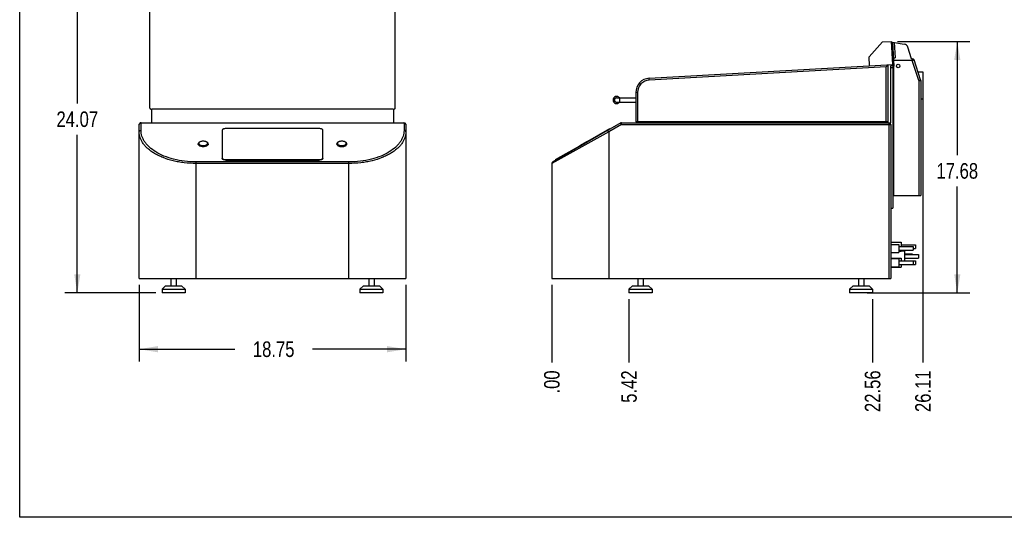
# Model space of a CAD drawing. Header units: inches. Extents: x 0 to 16, y 0 to 10.
# Tile 1 of 39: x 0 to 9.9, y 0 to 5. Entities that reach past the tile are written whole.
import ezdxf

# ---------------------------------------------------------------- set-up
doc = ezdxf.new("R2010")
doc.units = ezdxf.units.IN
doc.header["$LTSCALE"] = 0.935
doc.header["$MEASUREMENT"] = 0
doc.layers.get('0').update_dxf_attribs({"linetype": 'CONTINUOUS'})
doc.layers.add('02___PRT_ALL_AXES', color=7, linetype='CONTINUOUS')
doc.styles.get("Standard").update_dxf_attribs({"font": 'txt', "width": 0.8})
doc.dimstyles.new('DIMSTYLE_1', dxfattribs={"dimtxt": 0.15625, "dimasz": 0.1875, "dimexe": 0.125, "dimexo": 0.0625, "dimgap": 0.078125, "dimtad": 0, "dimtih": 1, "dimtoh": 1, "dimlfac": 7, "dimzin": 4, "dimdsep": 46, "dimtxsty": 'Standard', "dimblk": '_FILLED', "dimblk1": '_FILLED', "dimblk2": '_FILLED', "dimcen": 0.09, "dimazin": 1, "dimtfac": 1, "dimtofl": 0, "dimtmove": 0, "dimatfit": 3, "dimldrblk": '_FILLED', "dimfxl": 1, "dimtolj": 1, "dimtzin": 4, "dimarcsym": 0})
doc.dimstyles.new('DIMSTYLE_2', dxfattribs={"dimtxt": 0.15625, "dimasz": 0.1875, "dimexe": 0.125, "dimexo": 0.0625, "dimgap": 0.039062, "dimtad": 0, "dimtih": 1, "dimtoh": 1, "dimlfac": 7, "dimzin": 4, "dimdsep": 46, "dimtxsty": 'Standard', "dimblk": '_FILLED', "dimblk1": '_FILLED', "dimblk2": '_FILLED', "dimcen": 0.09, "dimazin": 1, "dimtfac": 1, "dimtofl": 0, "dimtmove": 0, "dimatfit": 3, "dimldrblk": '_FILLED', "dimfxl": 1, "dimtolj": 1, "dimtzin": 4, "dimarcsym": 0})

# ---------------------------------------------------------------- blocks, each defined once
blk = doc.blocks.new('_FILLED')
at = {"color": 0, "linetype": 'ByBlock'}
blk.add_solid([(0, 0), (-1, 0.167), (-1, -0.167)], dxfattribs=at)
blk = doc.blocks.new('*D1')
at = {"color": 2, "linetype": 'Continuous', "transparency": 16777216}
for p, q in [((1.2637, 5.6944), (0.4537, 5.6944)), ((0.5787, 5.6944), (0.5787, 4.1563)), ((0.5787, 2.2555), (0.5787, 3.8438)), ((1.3679, 2.2555), (0.4537, 2.2555))]:
    blk.add_line(p, q, dxfattribs=at)
at = {"color": 2, "linetype": 'Continuous', "transparency": 16777216, "xscale": 0.1875, "yscale": 0.1875, "zscale": 0.1875}
for p, rotation in [((0.5787, 5.6944), 90), ((0.5787, 2.2555), 270)]:
    blk.add_blockref('_FILLED', p, dxfattribs=dict(at, rotation=rotation))
at = {"color": 2, "linetype": 'Continuous', "transparency": 16777216, "insert": (0.5787, 4.0782), "char_height": 0.15625, "width": 0.625, "attachment_point": 2, "line_spacing_factor": 0.9}
blk.add_mtext('24.07', dxfattribs=at)
blk = doc.blocks.new('*D2')
at = {"color": 2, "linetype": 'Continuous', "transparency": 16777216}
for p, q in [((1.2012, 2.3359), (1.2012, 1.564)), ((3.8797, 2.3359), (3.8797, 1.564)), ((1.2012, 1.689), (2.1614, 1.689)), ((3.8797, 1.689), (2.9426, 1.689))]:
    blk.add_line(p, q, dxfattribs=at)
at = {"color": 2, "linetype": 'Continuous', "transparency": 16777216, "xscale": 0.1875, "yscale": 0.1875, "zscale": 0.1875, "rotation": 180}
blk.add_blockref('_FILLED', (1.2012, 1.689), dxfattribs=at)
at = {"color": 2, "linetype": 'Continuous', "transparency": 16777216, "xscale": 0.1875, "yscale": 0.1875, "zscale": 0.1875}
blk.add_blockref('_FILLED', (3.8797, 1.689), dxfattribs=at)
at = {"color": 2, "linetype": 'Continuous', "transparency": 16777216, "insert": (2.552, 1.7671), "char_height": 0.15625, "width": 0.625, "attachment_point": 2, "line_spacing_factor": 0.9}
blk.add_mtext('18.75', dxfattribs=at)
blk = doc.blocks.new('*D3')
at = {"color": 2, "linetype": 'Continuous', "transparency": 16777216}
blk.add_line((6.1222, 2.193), (6.1222, 1.554), dxfattribs=at)
at = {"color": 2, "linetype": 'Continuous', "transparency": 16777216, "insert": (6.044, 1.4759), "char_height": 0.15625, "width": 0.5, "attachment_point": 3, "rotation": 90, "line_spacing_factor": 0.9}
blk.add_mtext('5.42', dxfattribs=at)
blk = doc.blocks.new('*D4')
at = {"color": 2, "linetype": 'Continuous', "transparency": 16777216}
blk.add_line((5.3472, 2.3359), (5.3472, 1.554), dxfattribs=at)
at = {"color": 2, "linetype": 'Continuous', "transparency": 16777216, "insert": (5.2691, 1.4759), "char_height": 0.15625, "width": 0.375, "attachment_point": 3, "rotation": 90, "line_spacing_factor": 0.9}
blk.add_mtext('.00', dxfattribs=at)
blk = doc.blocks.new('*D5')
at = {"color": 2, "linetype": 'Continuous', "transparency": 16777216}
blk.add_line((8.5702, 2.193), (8.5702, 1.554), dxfattribs=at)
at = {"color": 2, "linetype": 'Continuous', "transparency": 16777216, "insert": (8.492, 1.4759), "char_height": 0.15625, "width": 0.625, "attachment_point": 3, "rotation": 90, "line_spacing_factor": 0.9}
blk.add_mtext('22.56', dxfattribs=at)
blk = doc.blocks.new('*D6')
at = {"color": 2, "linetype": 'Continuous', "transparency": 16777216}
blk.add_line((9.0765, 4.2773), (9.0765, 1.554), dxfattribs=at)
at = {"color": 2, "linetype": 'Continuous', "transparency": 16777216, "insert": (8.9984, 1.4759), "char_height": 0.15625, "width": 0.625, "attachment_point": 3, "rotation": 90, "line_spacing_factor": 0.9}
blk.add_mtext('26.11', dxfattribs=at)
blk = doc.blocks.new('*D7')
at = {"color": 2, "linetype": 'Continuous', "transparency": 16777216}
for p, q in [((8.8215, 4.7811), (9.5463, 4.7811)), ((9.4213, 4.7811), (9.4213, 3.6371)), ((9.4213, 2.2555), (9.4213, 3.3246)), ((8.5166, 2.2555), (9.5463, 2.2555))]:
    blk.add_line(p, q, dxfattribs=at)
at = {"color": 2, "linetype": 'Continuous', "transparency": 16777216, "xscale": 0.1875, "yscale": 0.1875, "zscale": 0.1875}
for p, rotation in [((9.4213, 4.7811), 90), ((9.4213, 2.2555), 270)]:
    blk.add_blockref('_FILLED', p, dxfattribs=dict(at, rotation=rotation))
at = {"color": 2, "linetype": 'Continuous', "transparency": 16777216, "insert": (9.4213, 3.5589), "char_height": 0.15625, "width": 0.625, "attachment_point": 2, "line_spacing_factor": 0.9}
blk.add_mtext('17.68', dxfattribs=at)

msp = doc.modelspace()

# ---------------------------------------------------------------- linework, layer by layer
at = {"color": 7, "linetype": 'Continuous'}
for p, q in [((0, 0), (0, 10)), ((1.3084, 4.1102), (1.3084, 5.6766)), ((3.7727, 4.1102), (3.7727, 5.6759)), ((8.6698, 4.776), (8.5352, 4.6254)), ((8.6698, 4.776), (8.759, 4.7811)), ((8.772, 4.5493), (8.759, 4.7811)), ((8.7595, 4.7722), (8.7711, 4.7728)), ((8.7694, 4.7727), (8.7829, 4.5332)), ((8.7711, 4.7728), (8.889, 4.7553)), ((8.7882, 4.7703), (8.7968, 4.6169)), ((8.9602, 4.6052), (8.9249, 4.7241)), ((8.5402, 4.5362), (8.5352, 4.6254)), ((8.7683, 4.6153), (8.7968, 4.6169)), ((8.7829, 3.2327), (8.7829, 4.6077)), ((8.9688, 4.5892), (8.7829, 4.5892)), ((8.9688, 4.6077), (8.9594, 4.6077)), ((8.9688, 4.6077), (8.9688, 4.5892)), ((8.9688, 4.5892), (8.9865, 4.595)), ((9.0351, 4.3904), (8.9688, 4.5892)), ((9.0527, 4.3963), (8.9865, 4.595)), ((6.3253, 4.4114), (8.772, 4.5493)), ((8.7076, 4.5271), (6.3263, 4.3929)), ((8.7262, 4.5467), (8.7076, 4.5271)), ((8.7076, 3.9753), (8.7076, 4.5271)), ((8.7262, 3.9753), (8.7262, 4.5467)), ((8.7729, 4.5362), (8.7537, 4.5362)), ((8.7537, 3.9648), (8.7537, 4.5362)), ((8.7729, 4.5177), (8.7537, 4.5177)), ((8.7729, 4.5362), (8.7729, 3.1077)), ((8.7729, 4.5005), (8.7829, 4.5005)), ((6.3263, 4.3929), (6.3253, 4.4114)), ((8.7829, 4.447), (8.7729, 4.447)), ((8.7829, 4.4284), (8.7729, 4.4284)), ((9.0527, 4.3963), (9.0351, 4.3904)), ((9.0351, 4.3904), (9.0537, 4.3904)), ((9.0351, 4.3904), (9.0351, 3.2327)), ((9.0537, 4.3904), (9.0537, 3.2327)), ((6.1905, 4.2688), (6.1905, 3.9753)), ((6.209, 4.2688), (6.1905, 4.2688)), ((6.209, 4.2688), (6.209, 3.9753)), ((5.9985, 4.2155), (6.1905, 4.2155)), ((5.9985, 4.1708), (6.1905, 4.1708)), ((6.032, 4.1708), (6.032, 4.2155)), ((1.3262, 3.9648), (1.3262, 4.1009)), ((3.7541, 4.1009), (1.3269, 4.1009)), ((3.7547, 4.1009), (3.7547, 3.9648)), ((1.2194, 3.9623), (1.219, 3.9617)), ((1.219, 3.888), (1.219, 3.9617)), ((1.2194, 3.9623), (1.2197, 3.9648)), ((1.2194, 3.9623), (3.8615, 3.9623)), ((1.2197, 3.9648), (3.8612, 3.9648)), ((3.8612, 3.9648), (3.8615, 3.9623)), ((3.8619, 3.9617), (3.8615, 3.9623)), ((3.8619, 3.9617), (3.8619, 3.888)), ((6.0395, 3.9623), (5.3562, 3.5705)), ((6.0384, 3.9617), (6.0473, 3.9462)), ((6.0473, 3.9462), (6.0484, 3.9623)), ((6.0484, 3.9623), (6.0487, 3.9648)), ((6.0487, 3.9648), (8.7537, 3.9648)), ((8.7262, 3.9753), (6.1905, 3.9753)), ((8.7351, 3.9648), (8.7351, 2.3984)), ((1.2012, 2.3984), (1.2012, 3.9462)), ((2.0347, 3.8886), (2.0347, 3.6116)), ((3.0105, 3.9063), (2.0704, 3.9063)), ((3.0462, 3.6116), (3.0462, 3.8886)), ((3.8797, 3.9462), (3.8797, 2.3984)), ((5.9187, 3.8725), (5.3472, 3.5551)), ((5.7077, 3.7787), (5.9304, 3.9063)), ((5.8994, 3.8886), (5.9022, 3.8836)), ((5.9187, 3.8725), (5.9098, 3.888)), ((6.0473, 3.9462), (5.9187, 3.8725)), ((5.9187, 3.8725), (5.9187, 2.3984)), ((5.9304, 3.9063), (5.9332, 3.9014)), ((6.0473, 3.9462), (8.7537, 3.9462)), ((8.7537, 3.9462), (8.7537, 2.3984)), ((5.6259, 3.7267), (5.7138, 3.777)), ((5.628, 3.7345), (5.706, 3.7792)), ((5.706, 3.7792), (5.7138, 3.777)), ((1.7934, 3.7507), (1.7934, 3.7519)), ((1.7991, 3.7568), (1.7994, 3.7542)), ((1.8886, 3.7542), (1.8889, 3.7568)), ((1.8947, 3.7507), (1.8947, 3.7519)), ((3.1862, 3.7507), (3.1862, 3.7519)), ((3.1919, 3.7568), (3.1923, 3.7542)), ((3.2815, 3.7542), (3.2818, 3.7568)), ((3.2875, 3.7507), (3.2875, 3.7519)), ((5.3854, 3.5939), (5.6275, 3.7327)), ((5.628, 3.7345), (5.6259, 3.7267)), ((1.7726, 2.3984), (1.7726, 3.5705)), ((3.3083, 3.5705), (1.7726, 3.5705)), ((2.0704, 3.5939), (2.0704, 3.5889)), ((2.0704, 3.5939), (3.0105, 3.5939)), ((2.0704, 3.5889), (3.0105, 3.5889)), ((3.0105, 3.5939), (3.0105, 3.5889)), ((3.3083, 2.3984), (3.3083, 3.5705)), ((5.3854, 3.5939), (5.3882, 3.5889)), ((5.4164, 3.6116), (5.4192, 3.6067)), ((3.3083, 3.5551), (1.7726, 3.5551)), ((5.3472, 3.5551), (5.3472, 2.3984)), ((8.7729, 3.2327), (9.0537, 3.2327)), ((8.7537, 3.1077), (8.7729, 3.1077)), ((8.8572, 2.6766), (8.8894, 2.6766)), ((8.8894, 2.6766), (8.8894, 2.5769)), ((1.2012, 2.3984), (3.8797, 2.3984)), ((5.3472, 2.3984), (8.7537, 2.3984)), ((1.4662, 2.3269), (1.4304, 2.2912)), ((1.4304, 2.2912), (1.6626, 2.2912)), ((1.4304, 2.2912), (1.4304, 2.2555)), ((1.4662, 2.3269), (1.6269, 2.3269)), ((1.6269, 2.3269), (1.6626, 2.2912)), ((1.6626, 2.2912), (1.6626, 2.2555)), ((3.454, 2.3269), (3.4183, 2.2912)), ((3.4183, 2.2912), (3.6504, 2.2912)), ((3.4183, 2.2912), (3.4183, 2.2555)), ((3.454, 2.3269), (3.6147, 2.3269)), ((3.6147, 2.3269), (3.6504, 2.2912)), ((3.6504, 2.2912), (3.6504, 2.2555)), ((6.1579, 2.3269), (6.1222, 2.2912)), ((6.1222, 2.2912), (6.3543, 2.2912)), ((6.1579, 2.3269), (6.3186, 2.3269)), ((6.3186, 2.3269), (6.3543, 2.2912)), ((8.3737, 2.3269), (8.338, 2.2912)), ((8.338, 2.2912), (8.5702, 2.2912)), ((8.3737, 2.3269), (8.5344, 2.3269)), ((8.5344, 2.3269), (8.5702, 2.2912)), ((16, 0), (0, 0))]:
    msp.add_line(p, q, dxfattribs=at)
for centre, radius, start, end in [((8.8824, 4.7115), 0.0443, 16.52564, 81.54778), ((8.9688, 4.5892), 0.0186, 18.43495, 90), ((6.3333, 4.2688), 0.1429, 93.22452, 180), ((6.3333, 4.2688), 0.1243, 93.22452, 180), ((9.0351, 4.3904), 0.0186, 0, 18.43495), ((5.9985, 4.1931), 0.0357, 38.7329, 321.2671), ((5.9985, 4.1931), 0.0223, 90, 270), ((1.2197, 3.9462), 0.0186, 90, 180), ((3.8612, 3.9462), 0.0186, 0, 90), ((6.0487, 3.9462), 0.0186, 90, 119.82932), ((8.7351, 3.9462), 0.0186, 0, 90), ((1.8712, 3.7534), 0.0186, 36.20455, 41.34504), ((3.2641, 3.7534), 0.0186, 36.19998, 41.34491), ((1.8113, 3.757), 0.0123, 193.54994, 198.46244), ((1.8767, 3.757), 0.0123, 341.53563, 346.44821), ((3.2042, 3.757), 0.0123, 193.55179, 198.46437), ((3.2696, 3.757), 0.0123, 341.53756, 346.45006), ((5.3651, 3.5551), 0.0179, 119.82932, 180)]:
    msp.add_arc(centre, radius, start, end, dxfattribs=at)
for points, knots in [([(1.3084, 4.1102), (1.3084, 4.1096), (1.3087, 4.1083), (1.3098, 4.1065), (1.3116, 4.1049), (1.3139, 4.1035), (1.3167, 4.1024), (1.3211, 4.1013), (1.3246, 4.1009), (1.3269, 4.1009)], [0, 0, 0, 0, 0.082108, 0.173002, 0.277772, 0.398195, 0.53366, 0.681796, 1, 1, 1, 1]), ([(3.7541, 4.1009), (3.7565, 4.1009), (3.76, 4.1013), (3.7643, 4.1024), (3.7672, 4.1035), (3.7695, 4.1049), (3.7713, 4.1065), (3.7724, 4.1083), (3.7727, 4.1096), (3.7727, 4.1102)], [0, 0, 0, 0, 0.318204, 0.46634, 0.601805, 0.722228, 0.826998, 0.917892, 1, 1, 1, 1]), ([(1.2064, 3.9572), (1.2068, 3.9575), (1.2086, 3.9589), (1.2106, 3.96), (1.2122, 3.9605)], [0, 0, 0, 0, 0.24571, 1, 1, 1, 1]), ([(1.2132, 3.9633), (1.2129, 3.9632), (1.212, 3.9631), (1.2111, 3.9627), (1.2105, 3.9623)], [0, 0, 0, 0, 0.254668, 1, 1, 1, 1]), ([(1.2194, 3.9623), (1.2189, 3.9626), (1.2169, 3.9633), (1.2147, 3.9635), (1.2132, 3.9633)], [0, 0, 0, 0, 0.270462, 1, 1, 1, 1]), ([(3.8615, 3.9623), (3.862, 3.9626), (3.864, 3.9633), (3.8662, 3.9635), (3.8677, 3.9633)], [0, 0, 0, 0, 0.270455, 1, 1, 1, 1]), ([(3.8619, 3.9617), (3.8642, 3.9617), (3.8688, 3.961), (3.8728, 3.9587), (3.8745, 3.9572)], [0, 0, 0, 0, 0.508747, 1, 1, 1, 1]), ([(3.8677, 3.9633), (3.868, 3.9632), (3.8689, 3.9631), (3.8698, 3.9627), (3.8704, 3.9623)], [0, 0, 0, 0, 0.25466, 1, 1, 1, 1]), ([(6.0395, 3.9623), (6.0403, 3.9628), (6.0422, 3.9635), (6.0442, 3.9634), (6.0452, 3.9633)], [0, 0, 0, 0, 0.483332, 1, 1, 1, 1]), ([(6.0452, 3.9633), (6.0455, 3.9632), (6.0466, 3.963), (6.0476, 3.9627), (6.0484, 3.9623)], [0, 0, 0, 0, 0.240799, 1, 1, 1, 1]), ([(1.2012, 3.9462), (1.2012, 3.9483), (1.2021, 3.9525), (1.2048, 3.9558), (1.2064, 3.9572)], [0, 0, 0, 0, 0.489474, 1, 1, 1, 1]), ([(1.2012, 3.8725), (1.2012, 3.8745), (1.2022, 3.8787), (1.2062, 3.8838), (1.2121, 3.8872), (1.2167, 3.888), (1.219, 3.888)], [0, 0, 0, 0, 0.233191, 0.47685, 0.734143, 1, 1, 1, 1]), ([(1.7726, 3.5551), (1.7328, 3.5551), (1.6735, 3.5585), (1.5963, 3.5699), (1.5245, 3.5852), (1.4573, 3.6062), (1.3962, 3.633), (1.3558, 3.6546), (1.3198, 3.678), (1.2884, 3.703), (1.2617, 3.7293), (1.2397, 3.7566), (1.2225, 3.7848), (1.2102, 3.8136), (1.2028, 3.8429), (1.2012, 3.8627), (1.2012, 3.8725)], [0, 0, 0, 0, 0.167804, 0.249476, 0.328601, 0.476811, 0.5452, 0.609495, 0.669668, 0.725835, 0.77822, 0.827179, 0.873183, 0.916843, 0.958863, 1, 1, 1, 1]), ([(1.7726, 3.5705), (1.7338, 3.5705), (1.6579, 3.5751), (1.5494, 3.5951), (1.4521, 3.6266), (1.3695, 3.6675), (1.3128, 3.709), (1.2772, 3.7452), (1.2561, 3.7725), (1.2396, 3.8006), (1.2277, 3.8294), (1.2206, 3.8585), (1.219, 3.8782), (1.219, 3.888)], [0, 0, 0, 0, 0.166975, 0.326868, 0.474339, 0.606439, 0.722618, 0.775203, 0.824516, 0.871024, 0.915319, 0.958075, 1, 1, 1, 1]), ([(2.0704, 3.9063), (2.0658, 3.9063), (2.0591, 3.9057), (2.0507, 3.9035), (2.0453, 3.9014), (2.0408, 3.8987), (2.0374, 3.8957), (2.0352, 3.8923), (2.0347, 3.8898), (2.0347, 3.8886)], [0, 0, 0, 0, 0.318644, 0.466833, 0.602411, 0.722908, 0.827481, 0.918102, 1, 1, 1, 1]), ([(3.0462, 3.8886), (3.0462, 3.8898), (3.0457, 3.8923), (3.0435, 3.8957), (3.0401, 3.8987), (3.0356, 3.9014), (3.0302, 3.9035), (3.0218, 3.9057), (3.0151, 3.9063), (3.0105, 3.9063)], [0, 0, 0, 0, 0.081898, 0.172519, 0.277092, 0.397589, 0.533167, 0.681356, 1, 1, 1, 1]), ([(3.8619, 3.888), (3.8619, 3.8782), (3.8603, 3.8585), (3.8532, 3.8294), (3.8413, 3.8006), (3.8248, 3.7725), (3.8037, 3.7452), (3.7681, 3.709), (3.7114, 3.6675), (3.6288, 3.6266), (3.5315, 3.5951), (3.423, 3.5751), (3.3471, 3.5705), (3.3083, 3.5705)], [0, 0, 0, 0, 0.041925, 0.084678, 0.128972, 0.175479, 0.224794, 0.27738, 0.393554, 0.525649, 0.673108, 0.832993, 1, 1, 1, 1]), ([(3.8797, 3.8725), (3.8797, 3.8627), (3.8781, 3.8429), (3.8707, 3.8136), (3.8584, 3.7848), (3.8412, 3.7566), (3.8192, 3.7293), (3.7925, 3.703), (3.7611, 3.678), (3.7251, 3.6546), (3.6847, 3.633), (3.6236, 3.6062), (3.5564, 3.5852), (3.4846, 3.5699), (3.4074, 3.5585), (3.3481, 3.5551), (3.3083, 3.5551)], [0, 0, 0, 0, 0.041136, 0.083155, 0.126813, 0.172816, 0.221777, 0.274163, 0.330329, 0.390498, 0.454789, 0.523176, 0.671376, 0.750491, 0.832165, 1, 1, 1, 1]), ([(3.8797, 3.8725), (3.8797, 3.8745), (3.8787, 3.8787), (3.8747, 3.8838), (3.8688, 3.8872), (3.8642, 3.888), (3.8619, 3.888)], [0, 0, 0, 0, 0.233191, 0.47685, 0.734143, 1, 1, 1, 1]), ([(3.8745, 3.9572), (3.8761, 3.9558), (3.8788, 3.9525), (3.8797, 3.9483), (3.8797, 3.9462)], [0, 0, 0, 0, 0.510526, 1, 1, 1, 1]), ([(1.8025, 3.7663), (1.8011, 3.7653), (1.7986, 3.7632), (1.7956, 3.7596), (1.7938, 3.7558), (1.7934, 3.7531), (1.7934, 3.7519)], [0, 0, 0, 0, 0.289818, 0.548419, 0.781769, 1, 1, 1, 1]), ([(1.8018, 3.7644), (1.801, 3.7633), (1.7996, 3.7609), (1.7991, 3.7581), (1.7991, 3.7568)], [0, 0, 0, 0, 0.520941, 1, 1, 1, 1]), ([(1.8072, 3.7696), (1.8066, 3.7692), (1.8047, 3.7677), (1.8029, 3.7659), (1.8018, 3.7644)], [0, 0, 0, 0, 0.268902, 1, 1, 1, 1]), ([(1.8808, 3.7696), (1.8786, 3.7712), (1.8734, 3.774), (1.8646, 3.7769), (1.8546, 3.7787), (1.844, 3.7794), (1.8335, 3.7787), (1.8235, 3.7769), (1.8146, 3.774), (1.8094, 3.7712), (1.8072, 3.7696)], [0, 0, 0, 0, 0.106519, 0.228204, 0.361139, 0.5, 0.638861, 0.771796, 0.893481, 1, 1, 1, 1]), ([(1.8852, 3.7658), (1.8849, 3.7661), (1.8836, 3.7675), (1.8821, 3.7688), (1.8808, 3.7696)], [0, 0, 0, 0, 0.236512, 1, 1, 1, 1]), ([(1.8947, 3.7519), (1.8947, 3.7531), (1.8942, 3.7558), (1.8924, 3.7596), (1.8894, 3.7632), (1.8869, 3.7653), (1.8855, 3.7663)], [0, 0, 0, 0, 0.218231, 0.45158, 0.710182, 1, 1, 1, 1]), ([(1.8889, 3.7568), (1.8889, 3.7581), (1.8884, 3.7609), (1.8871, 3.7633), (1.8862, 3.7644)], [0, 0, 0, 0, 0.479054, 1, 1, 1, 1]), ([(3.1954, 3.7663), (3.194, 3.7653), (3.1915, 3.7632), (3.1885, 3.7596), (3.1867, 3.7558), (3.1862, 3.7531), (3.1862, 3.7519)], [0, 0, 0, 0, 0.289818, 0.54842, 0.781769, 1, 1, 1, 1]), ([(3.1947, 3.7644), (3.1938, 3.7633), (3.1925, 3.7609), (3.1919, 3.7581), (3.1919, 3.7568)], [0, 0, 0, 0, 0.520946, 1, 1, 1, 1]), ([(3.2, 3.7696), (3.1995, 3.7692), (3.1975, 3.7677), (3.1957, 3.7659), (3.1947, 3.7644)], [0, 0, 0, 0, 0.268897, 1, 1, 1, 1]), ([(3.2737, 3.7696), (3.2715, 3.7712), (3.2663, 3.774), (3.2574, 3.7769), (3.2474, 3.7787), (3.2369, 3.7794), (3.2263, 3.7787), (3.2163, 3.7769), (3.2075, 3.774), (3.2023, 3.7712), (3.2, 3.7696)], [0, 0, 0, 0, 0.106519, 0.228204, 0.361139, 0.5, 0.638861, 0.771796, 0.893481, 1, 1, 1, 1]), ([(3.278, 3.7658), (3.2777, 3.7661), (3.2764, 3.7675), (3.2749, 3.7688), (3.2737, 3.7696)], [0, 0, 0, 0, 0.236511, 1, 1, 1, 1]), ([(3.2875, 3.7519), (3.2875, 3.7531), (3.2871, 3.7558), (3.2852, 3.7596), (3.2823, 3.7632), (3.2798, 3.7653), (3.2784, 3.7663)], [0, 0, 0, 0, 0.218231, 0.451581, 0.710182, 1, 1, 1, 1]), ([(3.2818, 3.7568), (3.2818, 3.7581), (3.2813, 3.7609), (3.2799, 3.7633), (3.2791, 3.7644)], [0, 0, 0, 0, 0.479059, 1, 1, 1, 1]), ([(1.7934, 3.7519), (1.7934, 3.7502), (1.7941, 3.7466), (1.7972, 3.7418), (1.802, 3.7375), (1.8084, 3.7337), (1.8161, 3.7307), (1.828, 3.7275), (1.844, 3.7261), (1.8601, 3.7275), (1.872, 3.7307), (1.8796, 3.7337), (1.886, 3.7375), (1.8908, 3.7418), (1.8939, 3.7466), (1.8947, 3.7502), (1.8947, 3.7519)], [0, 0, 0, 0, 0.040932, 0.086254, 0.138554, 0.198784, 0.266591, 0.340699, 0.5, 0.659301, 0.733409, 0.801216, 0.861446, 0.913746, 0.959068, 1, 1, 1, 1]), ([(1.7997, 3.7532), (1.7998, 3.7528), (1.8003, 3.7514), (1.8011, 3.7501), (1.8018, 3.7492)], [0, 0, 0, 0, 0.240116, 1, 1, 1, 1]), ([(1.8018, 3.7492), (1.8037, 3.7466), (1.8078, 3.7433), (1.8142, 3.74), (1.8223, 3.737), (1.8337, 3.7347), (1.8481, 3.7342), (1.862, 3.7359), (1.8725, 3.7392), (1.8795, 3.7429), (1.8836, 3.746), (1.8866, 3.7494), (1.8879, 3.7519), (1.8883, 3.7532)], [0, 0, 0, 0, 0.09968, 0.159046, 0.224136, 0.367381, 0.519301, 0.667783, 0.801395, 0.860009, 0.912352, 0.958669, 1, 1, 1, 1]), ([(3.1862, 3.7519), (3.1862, 3.7502), (3.187, 3.7466), (3.1901, 3.7418), (3.1949, 3.7375), (3.2013, 3.7337), (3.2089, 3.7307), (3.2208, 3.7275), (3.2369, 3.7261), (3.2529, 3.7275), (3.2648, 3.7307), (3.2725, 3.7337), (3.2789, 3.7375), (3.2837, 3.7418), (3.2868, 3.7466), (3.2875, 3.7502), (3.2875, 3.7519)], [0, 0, 0, 0, 0.040932, 0.086254, 0.138554, 0.198784, 0.266591, 0.340699, 0.5, 0.659301, 0.733409, 0.801216, 0.861446, 0.913746, 0.959068, 1, 1, 1, 1]), ([(3.1926, 3.7532), (3.1927, 3.7528), (3.1932, 3.7514), (3.194, 3.7501), (3.1947, 3.7492)], [0, 0, 0, 0, 0.24012, 1, 1, 1, 1]), ([(3.1947, 3.7492), (3.1965, 3.7466), (3.2007, 3.7433), (3.2071, 3.74), (3.2152, 3.737), (3.2266, 3.7347), (3.2409, 3.7342), (3.2548, 3.7359), (3.2654, 3.7392), (3.2723, 3.7429), (3.2764, 3.746), (3.2795, 3.7494), (3.2808, 3.7519), (3.2812, 3.7532)], [0, 0, 0, 0, 0.099677, 0.159041, 0.224131, 0.367376, 0.519297, 0.667781, 0.801395, 0.860008, 0.912352, 0.958669, 1, 1, 1, 1]), ([(2.0347, 3.6116), (2.0347, 3.6105), (2.0352, 3.608), (2.0374, 3.6046), (2.0408, 3.6015), (2.0453, 3.5989), (2.0507, 3.5967), (2.0591, 3.5945), (2.0658, 3.5939), (2.0704, 3.5939)], [0, 0, 0, 0, 0.081898, 0.172519, 0.277092, 0.397589, 0.533167, 0.681356, 1, 1, 1, 1]), ([(2.0704, 3.5889), (2.0658, 3.5889), (2.0591, 3.5895), (2.0507, 3.5917), (2.0453, 3.5939), (2.0408, 3.5965), (2.0374, 3.5996), (2.0352, 3.603), (2.0347, 3.6055), (2.0347, 3.6067)], [0, 0, 0, 0, 0.318644, 0.466833, 0.602411, 0.722908, 0.827481, 0.918102, 1, 1, 1, 1]), ([(3.0105, 3.5939), (3.0151, 3.5939), (3.0218, 3.5945), (3.0302, 3.5967), (3.0356, 3.5989), (3.0401, 3.6015), (3.0435, 3.6046), (3.0457, 3.608), (3.0462, 3.6105), (3.0462, 3.6116)], [0, 0, 0, 0, 0.318644, 0.466833, 0.602411, 0.722908, 0.827481, 0.918102, 1, 1, 1, 1]), ([(3.0462, 3.6067), (3.0462, 3.6055), (3.0457, 3.603), (3.0435, 3.5996), (3.0401, 3.5965), (3.0356, 3.5939), (3.0302, 3.5917), (3.0218, 3.5895), (3.0151, 3.5889), (3.0105, 3.5889)], [0, 0, 0, 0, 0.081898, 0.172519, 0.277092, 0.397589, 0.533167, 0.681356, 1, 1, 1, 1])]:
    msp.add_open_spline(points, degree=3, knots=knots, dxfattribs=at)
msp.add_open_spline([(1.2122, 3.9605), (1.2144, 3.9613), (1.2167, 3.9617), (1.219, 3.9617)], degree=3, dxfattribs=at)
at = {"layer": '02___PRT_ALL_AXES', "color": 7, "linetype": 'Continuous'}
for p, q in [((9.0263, 4.4755), (9.0765, 4.4755)), ((9.0765, 4.4755), (9.0765, 4.2041)), ((9.0537, 4.2041), (9.0765, 4.2041)), ((5.7144, 3.7759), (5.7138, 3.777)), ((5.6265, 3.7255), (5.6259, 3.7267)), ((8.7537, 2.7644), (8.8572, 2.7644)), ((8.7537, 2.7427), (8.8351, 2.7427)), ((8.8351, 2.7427), (8.8351, 2.6612)), ((8.8351, 2.7198), (8.9779, 2.7198)), ((8.8351, 2.6841), (8.9779, 2.6841)), ((8.8351, 2.6752), (8.8572, 2.6752)), ((8.8572, 2.7644), (8.8572, 2.7198)), ((8.8572, 2.7377), (9.0001, 2.7377)), ((8.8572, 2.6841), (8.8572, 2.6752)), ((8.9779, 2.7198), (8.9779, 2.6841)), ((8.9779, 2.7019), (9.0001, 2.7019)), ((9.0001, 2.7377), (9.0001, 2.7019)), ((8.7537, 2.6612), (8.8351, 2.6612)), ((8.7537, 2.6037), (8.8572, 2.6037)), ((8.7537, 2.5998), (8.8351, 2.5998)), ((8.8351, 2.5998), (8.8351, 2.5184)), ((8.8351, 2.5769), (9.0001, 2.5769)), ((8.8572, 2.6037), (8.8572, 2.5769)), ((8.8894, 2.649), (8.9679, 2.649)), ((8.8894, 2.6409), (9.0322, 2.6409)), ((8.8894, 2.6051), (9.0322, 2.6051)), ((8.9679, 2.649), (8.9679, 2.6409)), ((8.9779, 2.5769), (8.9779, 2.5412)), ((9.0001, 2.5769), (9.0001, 2.5412)), ((9.0322, 2.6409), (9.0322, 2.6051)), ((8.7537, 2.5184), (8.8351, 2.5184)), ((8.7537, 2.5144), (8.8572, 2.5144)), ((8.8351, 2.5412), (9.0001, 2.5412)), ((8.8572, 2.5412), (8.8572, 2.5144)), ((1.5197, 2.3984), (1.5197, 2.3269)), ((1.5733, 2.3984), (1.5733, 2.3269)), ((3.5076, 2.3984), (3.5076, 2.3269)), ((3.5612, 2.3984), (3.5612, 2.3269)), ((6.2114, 2.3984), (6.2114, 2.3269)), ((6.265, 2.3984), (6.265, 2.3269)), ((8.4273, 2.3984), (8.4273, 2.3269)), ((8.4809, 2.3984), (8.4809, 2.3269)), ((6.1222, 2.2912), (6.1222, 2.2555)), ((6.3543, 2.2912), (6.3543, 2.2555)), ((8.338, 2.2912), (8.338, 2.2555)), ((8.5702, 2.2912), (8.5702, 2.2555)), ((1.6626, 2.2555), (1.4304, 2.2555)), ((3.6504, 2.2555), (3.4183, 2.2555)), ((6.3543, 2.2555), (6.1222, 2.2555)), ((8.5702, 2.2555), (8.338, 2.2555))]:
    msp.add_line(p, q, dxfattribs=at)
msp.add_circle((8.8277, 4.5344), 0.0179, dxfattribs=at)
for points in [[(1.8947, 3.7507), (1.8947, 3.7491), (1.8939, 3.7455), (1.8908, 3.7407), (1.886, 3.7364), (1.8796, 3.7326), (1.872, 3.7295), (1.8601, 3.7264), (1.844, 3.7249), (1.828, 3.7264), (1.8161, 3.7295), (1.8084, 3.7326), (1.802, 3.7364), (1.7972, 3.7407), (1.7941, 3.7455), (1.7934, 3.7491), (1.7934, 3.7507)], [(3.1862, 3.7507), (3.1862, 3.7491), (3.187, 3.7455), (3.1901, 3.7407), (3.1949, 3.7364), (3.2013, 3.7326), (3.2089, 3.7295), (3.2208, 3.7264), (3.2369, 3.7249), (3.2529, 3.7264), (3.2648, 3.7295), (3.2725, 3.7326), (3.2789, 3.7364), (3.2837, 3.7407), (3.2868, 3.7455), (3.2875, 3.7491), (3.2875, 3.7507)]]:
    msp.add_open_spline(points, degree=3, knots=[0, 0, 0, 0, 0.040932, 0.086255, 0.138554, 0.198785, 0.266591, 0.340699, 0.5, 0.659301, 0.733409, 0.801215, 0.861446, 0.913745, 0.959068, 1, 1, 1, 1], dxfattribs=at)

# ---------------------------------------------------------------- dimensions: what is measured, and where the dimension line sits
at = {"color": 2, "linetype": 'Continuous'}
for base, p1, p2, angle, picture, middle in [((0.5787, 2.2555), (1.3262, 5.6944), (1.4304, 2.2555), 270, '*D1', (0.5787, 4)), ((9.4213, 4.7811), (8.4541, 2.2555), (8.759, 4.7811), 90, '*D7', (9.4408, 3.4808))]:
    dim = msp.add_linear_dim(base=base, p1=p1, p2=p2, angle=angle, dimstyle='DIMSTYLE_1', dxfattribs=at)
    dim.commit()
    dim.dimension.update_dxf_attribs({"geometry": picture, "text_midpoint": middle, "dimtype": 160})
for feature_location, offset, origin, picture, middle in [((9.0765, 4.2773), (0, -2.7233), (5.3472, 4.3398), '*D6', (9.0765, 1.1478)), ((5.3472305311, 2.3358779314), (0, -0.7818572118), (5.3472305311, 2.3983779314), '*D4', (5.3472305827, 1.3001145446)), ((6.12216, 2.19302), (0, -0.639), (5.34723, 2.39838), '*D3', (6.12216, 1.2259)), ((8.5702, 2.193), (0, -0.639), (5.3472, 2.2555), '*D5', (8.5702, 1.1634))]:
    dim = msp.add_ordinate_dim(feature_location=feature_location, offset=offset, dtype=1, origin=origin, dimstyle='DIMSTYLE_2', dxfattribs=at)
    dim.commit()
    dim.dimension.update_dxf_attribs({"geometry": picture, "text_midpoint": middle})
dim = msp.add_linear_dim(base=(3.8797, 1.689), p1=(1.2012, 2.3984), p2=(3.8797, 2.3984), dimstyle='DIMSTYLE_1', dxfattribs=at)
dim.commit()
dim.dimension.update_dxf_attribs({"geometry": '*D2', "text_midpoint": (2.5716, 1.689), "dimtype": 160})

doc.saveas('drawing.dxf')
